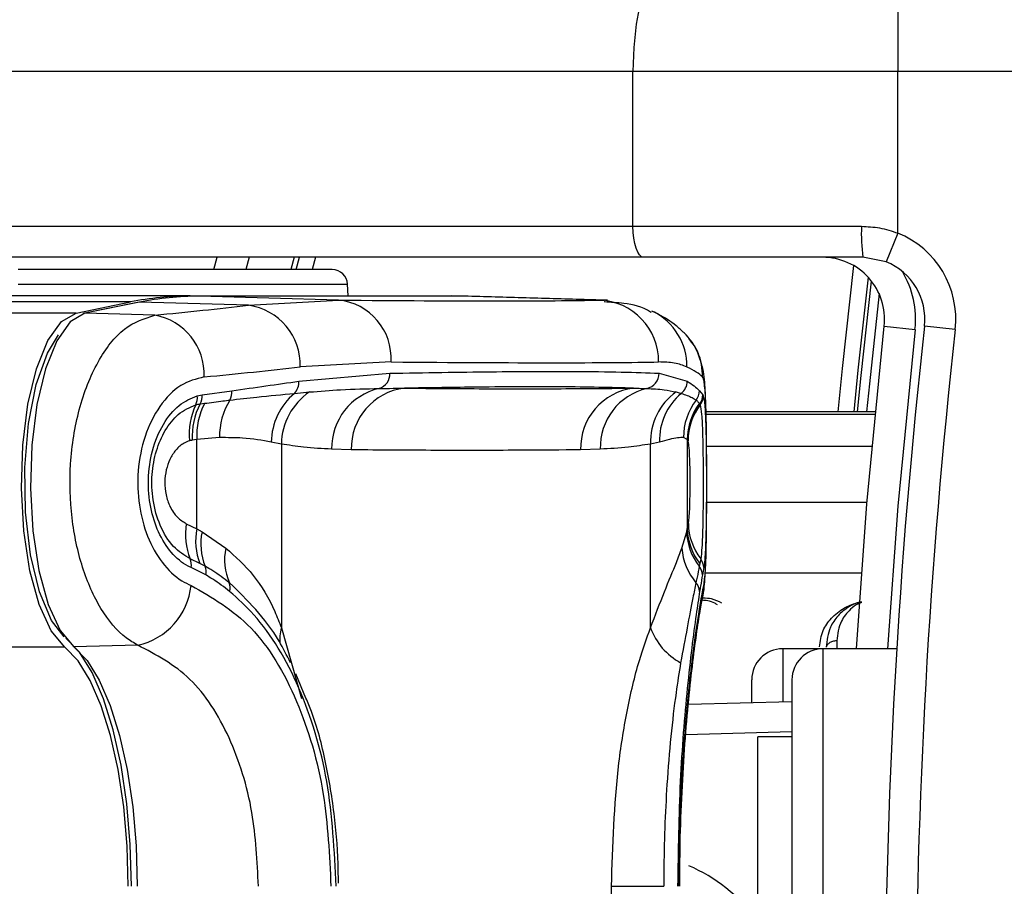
# Model space of a CAD drawing. Header units: millimetres. Extents: x 20 to 26059, y 28 to 17777.
# Tile 54 of 90: x 8892 to 8956, y 13274 to 13330. Entities that reach past the tile are written whole.
import ezdxf

# ---------------------------------------------------------------- set-up
doc = ezdxf.new("R2010")
doc.units = ezdxf.units.MM
doc.header["$LTSCALE"] = 2
doc.layers.add('COMPONENT_GEOMETRY', color=7, linetype='Continuous')
doc.styles.add('SLDTEXTSTYLE0', font='TXT', dxfattribs={"width": 0.75})
doc.dimstyles.new('SLDDIMSTYLE0', dxfattribs={"dimtxt": 150, "dimasz": 6.604, "dimexe": 0, "dimexo": 0.0625, "dimgap": 37.5, "dimtad": 0, "dimtih": 1, "dimtoh": 1, "dimdec": 0, "dimrnd": 1e-09, "dimzin": 12, "dimdsep": 46, "dimtxsty": 'SLDTEXTSTYLE0', "dimsah": 1, "dimcen": 0.09, "dimadec": 0, "dimazin": 3, "dimtfac": 1, "dimtdec": 0, "dimtofl": 0, "dimtmove": 0, "dimatfit": 3, "dimfxl": 1, "dimfrac": 2, "dimtolj": 1, "dimtzin": 12, "dimarcsym": 0})

# ---------------------------------------------------------------- blocks, each defined once
blk = doc.blocks.new('_D')
at = {"layer": 'COMPONENT_GEOMETRY', "color": 7}
for p, q in [((8742.94, 17777.249), (8697.237, 17777.249)), ((8697.237, 17777.249), (8697.237, 17539.124)), ((9453.981, 17777.249), (9499.684, 17777.249)), ((9499.684, 17777.249), (9499.684, 17539.124)), ((2197.171, 13286.242), (2197.171, 17567.557)), ((15999.75, 13309.49), (15999.75, 17567.557)), ((2197.171, 17561.207), (8625.041, 17561.207)), ((15999.75, 17561.207), (9571.879, 17561.207)), ((8697.237, 17539.124), (8742.94, 17539.124)), ((9499.684, 17539.124), (9453.981, 17539.124))]:
    blk.add_line(p, q, dxfattribs=at)
for points in [[(2197.171, 17561.207), (2203.775, 17560.191), (2203.775, 17562.223)], [(15999.75, 17561.207), (15993.146, 17562.223), (15993.146, 17560.191)]]:
    blk.add_solid(points, dxfattribs=at)
at = {"layer": 'COMPONENT_GEOMETRY', "color": 7, "char_height": 150, "attachment_point": 1, "style": 'SLDTEXTSTYLE0'}
for s, insert in [('22\'7.70"', (8742.94, 17732.484)), ('6901mm', (8689.294, 17508.057))]:
    blk.add_mtext(s, dxfattribs=dict(at, insert=insert))

msp = doc.modelspace()

# ---------------------------------------------------------------- linework, layer by layer
at = {"color": 7, "linetype": 'Continuous', "lineweight": 25}
for p, q in [((8948.894, 13334.932), (8948.894, 13326.932)), ((8931.793, 13326.932), (8846.977, 13326.932)), ((8948.894, 13326.932), (8931.793, 13326.932)), ((8931.793, 13316.932), (8931.793, 13326.932)), ((8968.71, 13326.932), (8948.894, 13326.932)), ((8948.894, 13316.494), (8948.894, 13326.932)), ((8846.977, 13316.932), (8931.793, 13316.932)), ((8931.793, 13316.932), (8946.549, 13316.932)), ((8948.894, 13316.494), (8948.144, 13314.64)), ((8932.477, 13314.932), (8847.661, 13314.932)), ((8904.734, 13314.132), (8904.941, 13314.932)), ((8907.009, 13314.932), (8906.8, 13314.132)), ((8909.91, 13314.932), (8909.698, 13314.132)), ((8946.642, 13314.932), (8932.477, 13314.932)), ((8948.144, 13314.64), (8946.642, 13314.932)), ((8912.366, 13314.132), (8892.078, 13314.132)), ((8913.404, 13312.432), (8913.364, 13313.184)), ((8899.342, 13312.042), (7646.905, 13312.042)), ((8903.194, 13312.432), (8509.312, 13312.432)), ((8895.824, 13311.33), (8899.342, 13312.042)), ((8899.801, 13312.016), (8896.282, 13311.303)), ((8899.92, 13312.026), (8896.402, 13311.313)), ((8906.959, 13311.83), (8899.92, 13312.026)), ((8903.194, 13312.432), (8920.046, 13312.432)), ((8920.609, 13312.416), (8903.757, 13312.416)), ((8903.772, 13312.416), (8903.757, 13312.416)), ((8912.772, 13312.165), (8903.772, 13312.416)), ((8920.624, 13312.416), (8903.772, 13312.416)), ((8906.959, 13311.83), (8912.772, 13312.165)), ((8920.624, 13312.416), (8920.609, 13312.416)), ((8929.623, 13312.165), (8920.624, 13312.416)), ((8930.154, 13312.157), (8921.155, 13312.409)), ((8932.988, 13311.473), (8933.084, 13311.427)), ((8900.904, 13311.188), (8896.402, 13311.313)), ((8948.018, 13310.489), (8950.006, 13310.268)), ((8952.606, 13310.268), (8950.618, 13310.489)), ((8916.169, 13308.166), (8910.307, 13307.842)), ((8910.213, 13306.925), (8916.091, 13307.436)), ((8933.479, 13307.436), (8935.3, 13306.925)), ((8903.961, 13306.04), (8905.893, 13306.308)), ((8936.078, 13306.308), (8936.301, 13306.04)), ((8903.656, 13305.98), (8903.961, 13306.04)), ((8909.925, 13306.139), (8910.899, 13306.227)), ((8934.581, 13306.227), (8934.909, 13306.139)), ((8936.301, 13306.04), (8936.329, 13305.981)), ((8903.837, 13305.453), (8904.132, 13305.494)), ((8936.077, 13305.494), (8936.107, 13305.453)), ((8936.107, 13305.453), (8936.133, 13305.4)), ((8947.438, 13304.948), (8936.513, 13304.948)), ((8903.628, 13303.147), (8903.335, 13303.107)), ((8905.092, 13303.279), (8903.628, 13303.147)), ((8903.628, 13297.387), (8903.628, 13303.147)), ((8935.3, 13303.147), (8935.052, 13303.279)), ((8935.3, 13303.147), (8935.3, 13297.387)), ((8935.331, 13303.107), (8935.3, 13303.147)), ((8935.348, 13303.075), (8935.331, 13303.107)), ((8909.084, 13302.863), (8908.432, 13302.993)), ((8909.084, 13302.863), (8909.084, 13290.993)), ((8913.6, 13302.488), (8912.329, 13302.53)), ((8929.681, 13302.53), (8928.411, 13302.488)), ((8933.504, 13302.993), (8932.927, 13302.863)), ((8932.927, 13290.993), (8932.927, 13302.863)), ((8902.946, 13297.716), (8903.628, 13297.387)), ((8903.628, 13297.387), (8903.96, 13297.196)), ((8935.26, 13297.195), (8935.3, 13297.387)), ((8935.3, 13297.387), (8935.37, 13297.716)), ((8903.96, 13297.196), (8905.5, 13296.14)), ((8934.947, 13296.14), (8935.26, 13297.195)), ((8903.83, 13295.139), (8903.199, 13295.442)), ((8904.201, 13294.401), (8903.258, 13294.874)), ((8904.161, 13294.96), (8903.83, 13295.139)), ((8936.107, 13295.139), (8936.073, 13294.959)), ((8936.166, 13295.442), (8936.107, 13295.139)), ((8936.365, 13294.874), (8936.277, 13294.401)), ((8899.819, 13289.859), (8895.683, 13289.748)), ((8944.06, 13289.632), (8941.46, 13289.632)), ((8948.82, 13289.632), (8944.06, 13289.632)), ((8910.675, 13286.434), (8910.022, 13288.018)), ((8939.46, 13286.165), (8939.46, 13287.631)), ((8942.06, 13287.632), (8942.06, 13241.232)), ((8935.37, 13286.058), (8942.06, 13286.233)), ((8942.06, 13283.932), (8939.86, 13283.932)), ((8939.86, 13244.932), (8939.86, 13283.932)), ((8934.826, 13274.279), (8934.828, 13275.131)), ((8930.404, 13254.585), (8930.404, 13274.28)), ((8930.404, 13274.28), (8933.778, 13274.28))]:
    msp.add_line(p, q, dxfattribs=at)
at = {"color": 8, "linetype": 'Continuous', "lineweight": 25}
for p, q in [((8910.036, 13314.132), (8910.249, 13314.932)), ((8911.285, 13314.932), (8911.071, 13314.132)), ((8892.078, 13313.184), (8913.364, 13313.184)), ((8929.623, 13312.165), (8929.947, 13312.142)), ((8895.824, 13311.33), (7372.463, 13311.33)), ((8947.438, 13304.947), (8936.513, 13304.947)), ((8936.518, 13304.803), (8947.424, 13304.803)), ((8947.224, 13302.694), (8936.547, 13302.694)), ((8946.906, 13299.083), (8936.554, 13299.083)), ((8946.549, 13294.508), (8936.455, 13294.508)), ((8909.084, 13290.993), (8910.379, 13286.416)), ((8944.95, 13290.141), (8944.95, 13289.632)), ((8895.104, 13289.732), (7373.214, 13289.732)), ((8941.46, 13289.632), (8941.46, 13286.217)), ((8944.06, 13289.632), (8944.06, 13239.232)), ((8942.06, 13284.256), (8935.203, 13284.076))]:
    msp.add_line(p, q, dxfattribs=at)
at = {"color": 7, "linetype": 'Continuous', "lineweight": 25, "flags": 128}
for points in [[(8934.529, 13334.932), (8933.996, 13334.778), (8933.482, 13334.323), (8933.009, 13333.584), (8932.595, 13332.589), (8932.254, 13331.377), (8932.001, 13329.994), (8931.846, 13328.493), (8931.793, 13326.932)], [(8932.477, 13314.932), (8932.344, 13314.971), (8932.215, 13315.084), (8932.097, 13315.269), (8931.994, 13315.518), (8931.908, 13315.821), (8931.845, 13316.167), (8931.806, 13316.542), (8931.793, 13316.932)], [(8946.972, 13313.655), (8946.311, 13307.632), (8946.045, 13304.948)], [(8899.92, 13312.026), (8899.808, 13312.017), (8899.801, 13312.016)], [(8920.866, 13312.414), (8920.528, 13312.426), (8920.046, 13312.432)], [(8921.155, 13312.409), (8921.105, 13312.41), (8920.624, 13312.416)], [(8895.104, 13289.732), (8894.21, 13290.798), (8893.437, 13292.483), (8892.837, 13294.679), (8892.447, 13297.244), (8892.294, 13300.01), (8892.387, 13302.799), (8892.72, 13305.429), (8893.271, 13307.731), (8894.006, 13309.554), (8894.875, 13310.78), (8895.824, 13311.33)], [(8896.402, 13311.313), (8895.455, 13310.764), (8894.587, 13309.54), (8893.853, 13307.72), (8893.302, 13305.422), (8892.97, 13302.795), (8892.877, 13300.011), (8893.03, 13297.248), (8893.419, 13294.687), (8894.019, 13292.494), (8894.79, 13290.812), (8895.683, 13289.748)], [(8896.402, 13311.313), (8896.29, 13311.305), (8896.282, 13311.303)], [(8946.224, 13289.632), (8946.9, 13299.006), (8948.018, 13310.489)], [(8895.056, 13290.412), (8894.236, 13291.467), (8893.458, 13293.304), (8892.886, 13295.694), (8892.565, 13298.449), (8892.521, 13301.354), (8892.756, 13304.181), (8893.253, 13306.708), (8893.972, 13308.736), (8894.698, 13309.928)], [(8899.407, 13274.28), (8899.331, 13276.985), (8899.103, 13279.619), (8898.731, 13282.11), (8898.223, 13284.392), (8897.594, 13286.404), (8896.86, 13288.092), (8896.041, 13289.412), (8895.159, 13290.327)], [(8899.195, 13274.28), (8899.121, 13276.885), (8898.902, 13279.421), (8898.543, 13281.819), (8898.054, 13284.017), (8897.449, 13285.954), (8896.742, 13287.58), (8895.953, 13288.851), (8895.104, 13289.732)], [(8895.683, 13289.748), (8896.534, 13288.865), (8897.323, 13287.593), (8898.03, 13285.966), (8898.637, 13284.027), (8899.126, 13281.827), (8899.485, 13279.426), (8899.704, 13276.888), (8899.778, 13274.28)]]:
    msp.add_lwpolyline(points, dxfattribs=at)
at = {"color": 8, "linetype": 'Continuous', "lineweight": 25, "flags": 128}
for points in [[(8945.041, 13304.948), (8945.317, 13307.734), (8946.052, 13314.39)], [(8946.294, 13304.948), (8946.527, 13307.3), (8947.192, 13313.398)], [(8947.686, 13312.582), (8947.059, 13306.747), (8946.881, 13304.948)], [(8950.006, 13310.268), (8948.893, 13298.84), (8948.228, 13289.632)], [(8936.282, 13292.885), (8936.307, 13293.012), (8936.365, 13293.721)]]:
    msp.add_lwpolyline(points, dxfattribs=at)
at = {"color": 7, "linetype": 'Continuous', "lineweight": 25}
for centre, radius, start, end in [((8957.278, 13316.433), 10.741, 177.33767, 188.03389), ((8946.642, 13310.932), 6, 353.64351, 67.95834), ((8944.042, 13310.932), 4, 353.64351, 90), ((8946.642, 13310.932), 4, 353.64351, 67.95834), ((8912.366, 13313.132), 1, 3, 90), ((8903.208, 13293.065), 19.367, 90.04064, 101.51413), ((8903.786, 13293.051), 19.365, 90.04064, 101.51413), ((8912.396, 13308.403), 3.781, 356.40853, 84.29241), ((8929.48, 13308.2), 3.968, 359.51924, 87.92775), ((8906.408, 13307.968), 3.901, 358.13636, 81.88777), ((8900.235, 13307.379), 3.868, 357.34113, 80.04689), ((9364.06, 13264.432), 416, 173.64351, 186.35649), ((9364.06, 13264.432), 414, 173.64351, 186.35649), ((8932.309, 13307.215), 3.979, 359.76867, 45.55817), ((8909.186, 13306.855), 1.029, 315.87423, 3.88558), ((8915.123, 13307.386), 0.969, 286.04361, 2.93099), ((8932.482, 13307.431), 0.997, 281.80461, 0.27681), ((8934.29, 13306.936), 1.01, 307.82353, 359.37243), ((8904.782, 13306.242), 1.114, 331.00192, 3.39732), ((8916.306, 13302.585), 3.977, 103.30357, 180.78386), ((8917.513, 13302.587), 3.915, 97.06818, 181.46145), ((8932.313, 13302.598), 3.904, 97.05991, 181.62478), ((8933.587, 13302.653), 3.908, 103.336, 181.79548), ((8935.076, 13306.315), 1.002, 322.29218, 359.59421), ((8902.574, 13305.861), 1.088, 334.84587, 6.25963), ((8902.831, 13305.972), 1.132, 332.74853, 3.462), ((8909.577, 13303.352), 4.486, 148.41073, 180.93672), ((8912.655, 13302.916), 4.223, 130.26035, 178.95297), ((8913.249, 13302.787), 4.166, 124.33935, 178.96004), ((8936.873, 13303.011), 3.949, 125.47828, 182.14693), ((8937.484, 13303.102), 3.982, 130.29491, 181.56228), ((8939.081, 13303.271), 4.028, 142.87757, 179.8906), ((8935.302, 13306.045), 1, 323.68406, 359.69217), ((8935.341, 13305.991), 0.988, 323.23482, 359.41993), ((8907.497, 13303.528), 4.359, 154.59031, 185.98932), ((8907.857, 13303.367), 4.53, 152.56478, 183.28415), ((8908.142, 13303.404), 4.522, 152.47517, 183.26788), ((8939.303, 13303.124), 4.002, 143.69598, 179.68019), ((8939.332, 13303.086), 4.001, 143.71628, 179.69408), ((8939.308, 13303.034), 3.96, 143.2992, 179.40219), ((8906.974, 13297.012), 4.089, 170.08551, 202.58151), ((8907.498, 13296.602), 3.949, 168.53284, 201.75053), ((8939.086, 13297.477), 3.786, 181.35497, 218.12973), ((8939.213, 13297.785), 3.844, 181.0211, 217.55288), ((8907.772, 13296.412), 3.892, 168.38158, 201.91019), ((8939.046, 13297.306), 3.788, 181.6769, 218.28278), ((8908.976, 13295.359), 3.563, 167.33467, 204.14342), ((8938.742, 13296.383), 3.802, 183.67687, 220.75598), ((8902.255, 13295.057), 1.019, 349.66592, 22.22909), ((8903.262, 13294.615), 0.963, 347.16351, 20.97791), ((8935.346, 13294.377), 0.931, 1.45924, 38.72588), ((8935.409, 13294.858), 0.956, 0.95574, 37.68101), ((8898.851, 13294.179), 4.427, 282.62783, 354.05747), ((8904.937, 13293.598), 0.844, 342.33806, 21.08196), ((8935.219, 13293.3), 0.88, 2.71654, 43.10513), ((8936.841, 13292.388), 4.156, 199.60535, 241.68799), ((8941.46, 13287.632), 2, 90, 180), ((8944.06, 13287.632), 2, 90, 180), ((8931.068, 13265.68), 10.833, 36.82081, 66.4571)]:
    msp.add_arc(centre, radius, start, end, dxfattribs=at)
at = {"color": 8, "linetype": 'Continuous', "lineweight": 25}
for centre, radius, start, end in [((8944.042, 13310.932), 6, 353.64351, 30.94155), ((8931.321, 13307.884), 3.957, 359.38548, 63.55106), ((8911.309, 13290.295), 2.331, 162.58052, 188.97565)]:
    msp.add_arc(centre, radius, start, end, dxfattribs=at)
at = {"color": 7, "linetype": 'Continuous', "lineweight": 25}
for centre, major_axis, ratio, start_param, end_param in [((8774.878, 13316.247), (157.8, -3.879), 0.009032, 5.775686, 6.086346), ((8774.781, 13318.335), (157.8, -0.08), 0.07469, 5.638481, 5.705352), ((8774.779, 13314.346), (161.8, -0.08), 0.072843, 5.63848, 5.70535), ((8774.779, 13312.249), (161.8, -3.879), 0.008809, 5.775675, 6.086335), ((8774.779, 13314.346), (161.799, -7.72), 0.055046, 0.062668, 0.129538)]:
    msp.add_ellipse(centre, major_axis=major_axis, ratio=ratio, start_param=start_param, end_param=end_param, dxfattribs=at)
for points, knots in [([(8946.549, 13316.932), (8946.943, 13316.914), (8947.744, 13316.878), (8948.506, 13316.623), (8948.894, 13316.494)], [0, 0, 0, 0, 0.491259, 1, 1, 1, 1]), ([(8932.96, 13311.372), (8932.951, 13311.378), (8932.401, 13311.736), (8931.335, 13311.969), (8930.357, 13312.021), (8929.938, 13312.043)], [0, 0, 0, 0, 0.010141, 0.576848, 1, 1, 1, 1]), ([(8935.109, 13310.042), (8934.933, 13310.203), (8934.376, 13310.709), (8933.717, 13311.103), (8933.214, 13311.361), (8933.076, 13311.431)], [0, 0, 0, 0, 0.25234, 0.79638, 1, 1, 1, 1]), ([(8899.819, 13289.859), (8899.564, 13290.007), (8898.707, 13290.506), (8897.392, 13292.071), (8896.167, 13294.793), (8895.468, 13298.07), (8895.37, 13301.652), (8895.943, 13305.235), (8897.178, 13308.319), (8898.913, 13310.553), (8900.241, 13310.977), (8900.904, 13311.188)], [0, 0, 0, 0, 0.049826, 0.167561, 0.280578, 0.391781, 0.505299, 0.624319, 0.748663, 0.874604, 1, 1, 1, 1]), ([(8936.555, 13300.246), (8936.555, 13300.523), (8936.557, 13301.483), (8936.547, 13303.111), (8936.523, 13304.918), (8936.456, 13306.476), (8936.398, 13307.381), (8936.148, 13308.388), (8935.865, 13309.116), (8935.532, 13309.504), (8935.407, 13309.649)], [0, 0, 0, 0, 0.0680591, 0.2356774, 0.4070076, 0.5868345, 0.7919743, 0.8716676, 0.9517774, 1, 1, 1, 1]), ([(8916.091, 13307.436), (8918.347, 13307.475), (8922.858, 13307.553), (8927.635, 13307.565), (8931.188, 13307.527), (8932.714, 13307.466), (8933.479, 13307.436)], [0, 0, 0, 0, 0.287942, 0.575885, 0.787474, 1, 1, 1, 1]), ([(8935.278, 13307.842), (8935.023, 13307.941), (8934.511, 13308.141), (8933.803, 13308.158), (8933.448, 13308.166)], [0, 0, 0, 0, 0.499433, 1, 1, 1, 1]), ([(8904.099, 13307.199), (8903.584, 13307.069), (8902.557, 13306.808), (8901.197, 13305.412), (8900.217, 13303.465), (8899.756, 13301.183), (8899.835, 13298.898), (8900.394, 13296.817), (8901.363, 13295.1), (8902.391, 13294.124), (8903.056, 13293.814), (8903.255, 13293.721)], [0, 0, 0, 0, 0.128283, 0.255896, 0.379754, 0.496488, 0.607307, 0.716724, 0.829647, 0.949094, 1, 1, 1, 1]), ([(8905.893, 13306.308), (8906.632, 13306.412), (8908.109, 13306.619), (8909.512, 13306.823), (8910.213, 13306.925)], [0, 0, 0, 0, 0.4998616, 1, 1, 1, 1]), ([(8935.3, 13306.925), (8935.452, 13306.823), (8935.756, 13306.62), (8935.971, 13306.412), (8936.078, 13306.308)], [0, 0, 0, 0, 0.499862, 1, 1, 1, 1]), ([(8936.365, 13293.721), (8936.403, 13293.996), (8936.478, 13294.545), (8936.53, 13296.281), (8936.553, 13298.434), (8936.557, 13300.752), (8936.548, 13302.949), (8936.521, 13304.86), (8936.461, 13306.326), (8936.378, 13307.043), (8936.309, 13307.162), (8936.288, 13307.199)], [0, 0, 0, 0, 0.126223, 0.251631, 0.371826, 0.485006, 0.594424, 0.705157, 0.821324, 0.944386, 1, 1, 1, 1]), ([(8910.899, 13306.227), (8911.575, 13306.28), (8913.121, 13306.401), (8914.573, 13306.436), (8915.391, 13306.455)], [0, 0, 0, 0, 0.437506, 1, 1, 1, 1]), ([(8915.391, 13306.455), (8915.695, 13306.457), (8916.249, 13306.462), (8916.789, 13306.469), (8917.031, 13306.472)], [0, 0, 0, 0, 0.550084, 1, 1, 1, 1]), ([(8931.833, 13306.472), (8930.369, 13306.51), (8927.706, 13306.577), (8922.44, 13306.557), (8918.653, 13306.498), (8917.031, 13306.472)], [0, 0, 0, 0, 0.411197, 0.74781, 1, 1, 1, 1]), ([(8917.031, 13306.472), (8917.39, 13306.469), (8919.412, 13306.45), (8923.097, 13306.432), (8927.672, 13306.438), (8930.584, 13306.462), (8931.833, 13306.472)], [0, 0, 0, 0, 0.072703, 0.409757, 0.746813, 1, 1, 1, 1]), ([(8931.833, 13306.472), (8931.994, 13306.469), (8932.286, 13306.462), (8932.562, 13306.457), (8932.686, 13306.455)], [0, 0, 0, 0, 0.550084, 1, 1, 1, 1]), ([(8932.686, 13306.455), (8933.069, 13306.436), (8933.751, 13306.401), (8934.328, 13306.28), (8934.581, 13306.227)], [0, 0, 0, 0, 0.562494, 1, 1, 1, 1]), ([(8903.258, 13294.874), (8903.192, 13294.905), (8902.739, 13295.117), (8901.96, 13295.765), (8901.114, 13297.103), (8900.59, 13298.754), (8900.434, 13300.601), (8900.704, 13302.514), (8901.413, 13304.204), (8902.447, 13305.474), (8903.253, 13305.811), (8903.656, 13305.98)], [0, 0, 0, 0, 0.021466, 0.146972, 0.265052, 0.37829, 0.491889, 0.612335, 0.742127, 0.871039, 1, 1, 1, 1]), ([(8904.132, 13305.494), (8904.528, 13305.547), (8905.075, 13305.62), (8905.608, 13305.684), (8905.756, 13305.702)], [0, 0, 0, 0, 0.722931, 1, 1, 1, 1]), ([(8905.756, 13305.702), (8906.342, 13305.769), (8907.794, 13305.934), (8909.129, 13306.062), (8909.925, 13306.139)], [0, 0, 0, 0, 0.403381, 1, 1, 1, 1]), ([(8934.909, 13306.139), (8935.164, 13306.053), (8935.547, 13305.924), (8935.788, 13305.758), (8935.869, 13305.702)], [0, 0, 0, 0, 0.665988, 1, 1, 1, 1]), ([(8935.869, 13305.702), (8935.925, 13305.655), (8936.002, 13305.589), (8936.061, 13305.515), (8936.077, 13305.494)], [0, 0, 0, 0, 0.722931, 1, 1, 1, 1]), ([(8936.329, 13305.981), (8936.363, 13305.814), (8936.432, 13305.48), (8936.493, 13304.218), (8936.525, 13302.531), (8936.535, 13300.618), (8936.53, 13298.764), (8936.508, 13297.113), (8936.463, 13295.772), (8936.409, 13295.12), (8936.371, 13294.907), (8936.365, 13294.874)], [0, 0, 0, 0, 0.128772, 0.257506, 0.386957, 0.507462, 0.621373, 0.734927, 0.852016, 0.977201, 1, 1, 1, 1]), ([(8903.199, 13295.442), (8902.826, 13295.671), (8902.079, 13296.129), (8901.224, 13297.515), (8900.747, 13299.178), (8900.681, 13300.887), (8900.971, 13302.463), (8901.564, 13303.812), (8902.443, 13304.92), (8903.17, 13305.231), (8903.56, 13305.398)], [0, 0, 0, 0, 0.136771, 0.273805, 0.40009, 0.516407, 0.628045, 0.740836, 0.860989, 1, 1, 1, 1]), ([(8903.56, 13305.398), (8903.606, 13305.41), (8903.698, 13305.432), (8903.791, 13305.446), (8903.837, 13305.453)], [0, 0, 0, 0, 0.502419, 1, 1, 1, 1]), ([(8936.133, 13305.4), (8936.167, 13305.232), (8936.234, 13304.896), (8936.291, 13303.625), (8936.319, 13302.01), (8936.325, 13300.29), (8936.318, 13298.663), (8936.293, 13297.243), (8936.248, 13296.06), (8936.194, 13295.655), (8936.166, 13295.442)], [0, 0, 0, 0, 0.14005, 0.280395, 0.409802, 0.528506, 0.640305, 0.752924, 0.870839, 1, 1, 1, 1]), ([(8903.335, 13303.107), (8903.306, 13303.103), (8903.248, 13303.094), (8903.19, 13303.08), (8903.162, 13303.073)], [0, 0, 0, 0, 0.503349, 1, 1, 1, 1]), ([(8908.432, 13302.993), (8907.845, 13303.096), (8906.864, 13303.269), (8905.599, 13303.276), (8905.092, 13303.279)], [0, 0, 0, 0, 0.598892, 1, 1, 1, 1]), ([(8935.052, 13303.279), (8934.939, 13303.279), (8934.596, 13303.28), (8933.941, 13303.108), (8933.504, 13302.993)], [0, 0, 0, 0, 0.3319634, 1, 1, 1, 1]), ([(8903.162, 13303.073), (8903.042, 13303.031), (8902.725, 13302.919), (8902.271, 13302.528), (8901.876, 13301.913), (8901.63, 13301.201), (8901.53, 13300.402), (8901.612, 13299.564), (8901.892, 13298.75), (8902.349, 13298.074), (8902.748, 13297.835), (8902.946, 13297.716)], [0, 0, 0, 0, 0.077485, 0.206091, 0.317362, 0.415605, 0.514532, 0.624244, 0.732937, 0.867116, 1, 1, 1, 1]), ([(8912.329, 13302.53), (8911.725, 13302.562), (8910.642, 13302.62), (8909.561, 13302.789), (8909.084, 13302.863)], [0, 0, 0, 0, 0.558599, 1, 1, 1, 1]), ([(8928.411, 13302.488), (8927.161, 13302.477), (8924.247, 13302.453), (8919.669, 13302.448), (8915.982, 13302.465), (8913.958, 13302.484), (8913.6, 13302.488)], [0, 0, 0, 0, 0.2531884, 0.5902421, 0.9272961, 1, 1, 1, 1]), ([(8932.927, 13302.863), (8932.449, 13302.789), (8931.368, 13302.62), (8930.286, 13302.562), (8929.681, 13302.53)], [0, 0, 0, 0, 0.441401, 1, 1, 1, 1]), ([(8935.37, 13297.716), (8935.379, 13297.764), (8935.405, 13297.906), (8935.439, 13298.309), (8935.467, 13298.942), (8935.483, 13299.669), (8935.488, 13300.5), (8935.479, 13301.36), (8935.453, 13302.169), (8935.411, 13302.807), (8935.369, 13302.986), (8935.348, 13303.075)], [0, 0, 0, 0, 0.061845, 0.1849, 0.290127, 0.388407, 0.48934, 0.604425, 0.718225, 0.859767, 1, 1, 1, 1]), ([(8936.278, 13292.893), (8936.292, 13292.954), (8936.374, 13293.303), (8936.431, 13293.972), (8936.508, 13295.174), (8936.54, 13296.964), (8936.555, 13298.693), (8936.555, 13299.832), (8936.555, 13300.246)], [0, 0, 0, 0, 0.028997, 0.165908, 0.42672, 0.643868, 0.870704, 1, 1, 1, 1]), ([(8905.5, 13296.14), (8906.116, 13295.585), (8907.363, 13294.46), (8908.45, 13292.624), (8908.947, 13291.347), (8909.084, 13290.993)], [0, 0, 0, 0, 0.413547, 0.837804, 1, 1, 1, 1]), ([(8932.927, 13290.993), (8933.231, 13291.796), (8933.848, 13293.423), (8934.536, 13295.027), (8934.836, 13295.838), (8934.947, 13296.14)], [0, 0, 0, 0, 0.379006, 0.768783, 1, 1, 1, 1]), ([(8905.725, 13293.902), (8905.371, 13294.169), (8904.864, 13294.553), (8904.325, 13294.865), (8904.161, 13294.96)], [0, 0, 0, 0, 0.6966683, 1, 1, 1, 1]), ([(8936.073, 13294.959), (8936.029, 13294.735), (8935.966, 13294.413), (8935.886, 13294.02), (8935.862, 13293.901)], [0, 0, 0, 0, 0.696657, 1, 1, 1, 1]), ([(8905.741, 13293.342), (8905.383, 13293.618), (8904.881, 13294.004), (8904.352, 13294.313), (8904.201, 13294.401)], [0, 0, 0, 0, 0.714143, 1, 1, 1, 1]), ([(8936.277, 13294.401), (8936.237, 13294.172), (8936.181, 13293.852), (8936.117, 13293.455), (8936.098, 13293.342)], [0, 0, 0, 0, 0.7140898, 1, 1, 1, 1]), ([(8903.255, 13293.721), (8904.606, 13292.949), (8907.3, 13291.41), (8910.207, 13286.522), (8911.981, 13280.585), (8912.188, 13276.292), (8912.284, 13274.28)], [0, 0, 0, 0, 0.263204, 0.524727, 0.777185, 1, 1, 1, 1]), ([(8909.674, 13288.729), (8909.436, 13289.203), (8908.367, 13291.334), (8906.88, 13292.778), (8905.725, 13293.902)], [0, 0, 0, 0, 0.222458, 1, 1, 1, 1]), ([(8934.77, 13274.28), (8934.805, 13276.504), (8934.874, 13280.965), (8935.358, 13286.856), (8935.945, 13291.501), (8936.224, 13292.975), (8936.365, 13293.721)], [0, 0, 0, 0, 0.246039, 0.493344, 0.74369, 1, 1, 1, 1]), ([(8935.862, 13293.901), (8935.797, 13293.589), (8935.528, 13292.282), (8935.155, 13290.265), (8934.87, 13288.729)], [0, 0, 0, 0, 0.238761, 1, 1, 1, 1]), ([(8912.627, 13274.28), (8912.508, 13276.58), (8912.27, 13281.189), (8910.365, 13287.346), (8908.015, 13291.278), (8906.272, 13292.861), (8905.741, 13293.342)], [0, 0, 0, 0, 0.287424, 0.575721, 0.870977, 1, 1, 1, 1]), ([(8936.098, 13293.342), (8936.023, 13292.86), (8935.777, 13291.278), (8935.287, 13287.345), (8934.78, 13281.189), (8934.708, 13276.581), (8934.672, 13274.28)], [0, 0, 0, 0, 0.129083, 0.424338, 0.712561, 1, 1, 1, 1]), ([(8934.828, 13275.131), (8934.827, 13275.483), (8934.826, 13276.977), (8934.914, 13279.576), (8935.086, 13282.781), (8935.323, 13285.718), (8935.593, 13288.278), (8935.87, 13290.417), (8936.1, 13291.913), (8936.246, 13292.715), (8936.279, 13292.866), (8936.283, 13292.885)], [0, 0, 0, 0, 0.04159, 0.176505, 0.312002, 0.447567, 0.584438, 0.721928, 0.860453, 0.982697, 1, 1, 1, 1]), ([(8937.537, 13292.585), (8937.321, 13292.692), (8936.952, 13292.876), (8936.511, 13292.899), (8936.327, 13292.909)], [0, 0, 0, 0, 0.582959, 1, 1, 1, 1]), ([(8946.551, 13292.656), (8946.518, 13292.651), (8946.223, 13292.606), (8945.655, 13292.316), (8944.989, 13291.778), (8944.404, 13290.895), (8944.314, 13290.169), (8944.26, 13289.728)], [0, 0, 0, 0, 0.019593, 0.174111, 0.402339, 0.637038, 1, 1, 1, 1]), ([(8930.404, 13274.28), (8930.489, 13276.918), (8930.615, 13280.861), (8931.391, 13285.661), (8932.094, 13288.695), (8932.678, 13290.307), (8932.927, 13290.993)], [0, 0, 0, 0, 0.419372, 0.626845, 0.841167, 1, 1, 1, 1]), ([(8907.603, 13274.28), (8907.521, 13275.894), (8907.346, 13279.332), (8905.833, 13284.094), (8903.329, 13288.019), (8900.992, 13289.244), (8899.819, 13289.859)], [0, 0, 0, 0, 0.223488, 0.476086, 0.737075, 1, 1, 1, 1]), ([(8944.95, 13290.141), (8944.859, 13290.134), (8944.675, 13290.119), (8944.443, 13290.004), (8944.306, 13289.863), (8944.272, 13289.764), (8944.26, 13289.728)], [0, 0, 0, 0, 0.279636, 0.559272, 0.838908, 1, 1, 1, 1]), ([(8934.87, 13288.729), (8934.77, 13288.096), (8934.402, 13285.789), (8933.953, 13281.232), (8933.785, 13276.803), (8933.779, 13274.58), (8933.778, 13274.28)], [0, 0, 0, 0, 0.159037, 0.579884, 0.943274, 1, 1, 1, 1]), ([(8912.764, 13274.477), (8912.765, 13274.751), (8912.767, 13276.192), (8912.561, 13278.853), (8911.979, 13282.313), (8911.334, 13284.892), (8910.795, 13286.153), (8910.675, 13286.434)], [0, 0, 0, 0, 0.064396, 0.339046, 0.627603, 0.917108, 1, 1, 1, 1])]:
    msp.add_open_spline(points, degree=3, knots=knots, dxfattribs=at)
at = {"color": 8, "linetype": 'Continuous', "lineweight": 25}
for points, knots in [([(8937.246, 13292.463), (8937.193, 13292.502), (8937.023, 13292.625), (8936.67, 13292.741), (8936.371, 13292.758), (8936.247, 13292.765)], [0, 0, 0, 0, 0.211686, 0.672601, 1, 1, 1, 1]), ([(8943.84, 13289.757), (8943.888, 13290.116), (8943.978, 13290.781), (8944.57, 13291.63), (8945.319, 13292.232), (8946.035, 13292.57), (8946.449, 13292.627), (8946.55, 13292.641)], [0, 0, 0, 0, 0.282513, 0.524655, 0.768568, 0.943513, 1, 1, 1, 1]), ([(8946.548, 13292.615), (8946.48, 13292.591), (8946.191, 13292.488), (8945.708, 13292.096), (8945.102, 13291.323), (8945.007, 13290.582), (8944.95, 13290.141)], [0, 0, 0, 0, 0.056154, 0.237467, 0.545947, 1, 1, 1, 1])]:
    msp.add_open_spline(points, degree=3, knots=knots, dxfattribs=at)

# ---------------------------------------------------------------- dimensions: what is measured, and where the dimension line sits
at = {"layer": 'COMPONENT_GEOMETRY', "color": 7}
dim = msp.add_linear_dim(base=(2197.171, 17561.207), p1=(15999.75, 13306.95), p2=(2197.171, 13283.702), dimstyle='SLDDIMSTYLE0', dxfattribs=at)
dim.commit()
dim.dimension.update_dxf_attribs({"geometry": '_D', "text_midpoint": (9098.46, 17561.207), "dimtype": 160})

doc.saveas('drawing.dxf')
